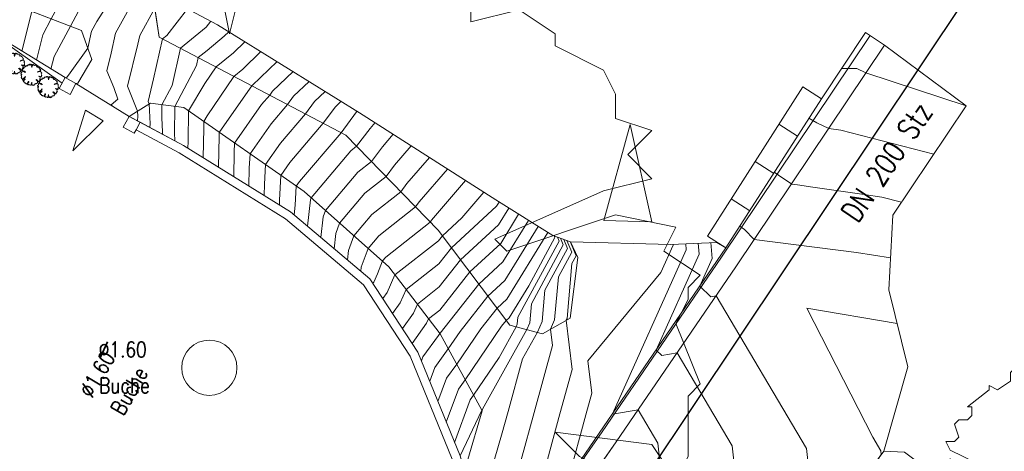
# Model space of a CAD drawing. Header units: metres. Extents: x 3490449 to 3490968, y 5754217 to 5754743.
# Tile 210 of 212: x 3490916 to 3490945, y 5754684 to 5754696. Entities that reach past the tile are written whole.
import ezdxf

# ---------------------------------------------------------------- set-up
doc = ezdxf.new("R2010")
doc.units = ezdxf.units.M
doc.header["$LTSCALE"] = 0.25
doc.linetypes.add('Kartierung-07$0$AUSGEZOGEN', pattern=[0])
for name, color, linetype, lineweight, true_color in [('Kartierung-07$0$$BRUCH', 7, 'Continuous', 18, 0x82563a), ('Kartierung-07$0$$HOEHEN_Haupt', 7, 'Continuous', 18, 0x82563a), ('Kartierung-07$0$$HOEHEN_Mittel', 7, 'Continuous', 18, 0x82563a), ('Kartierung-07$0$B_Bau', 7, 'Continuous', 18, 0x82563a), ('Kartierung-07$0$B_Baum', 7, 'Continuous', 18, 0x82563a), ('Kartierung-07$0$B_Befestigt', 7, 'Continuous', 18, 0x82563a), ('Kartierung-07$0$B_Hecke', 7, 'Continuous', 18, 0x82563a), ('Kartierung-07$0$B_Mauer', 7, 'Kartierung-07$0$AUSGEZOGEN', 18, 0x82563a), ('Kartierung-07$0$B_Rinne', 7, 'Continuous', 18, 0x82563a), ('Kartierung-07$0$B_Schrift_Baum', 7, 'Continuous', 18, 0x82563a), ('Kartierung-07$0$B_Schrift_Baum_60Grad', 7, 'Continuous', 18, 0x82563a), ('Kartierung-07$0$B_Zaun', 7, 'Kartierung-07$0$AUSGEZOGEN', 18, 0x82563a), ('Kartierung-07$0$B_Zufahrt_Zugang', 7, 'Continuous', 18, 0x82563a), ('Kartierung-07$0$Hilfe_DGM', 7, 'Continuous', 18, 0x82563a)]:
    doc.layers.add(name, color=color, linetype=linetype, lineweight=lineweight, true_color=true_color)
doc.layers.add('Kartierung-07$0$B_SW-Leitung_AUS', color=7, linetype='Continuous', true_color=0x82563a)
doc.layers.add('Kartierung-07$0$B_SW_Leitung_Schrift_AUS', color=7, linetype='Continuous', true_color=0x82563a)
doc.styles.add('Kartierung-07$0$STANDARD', font='romans.shx', dxfattribs={"width": 0.8})

# ---------------------------------------------------------------- blocks, each defined once
blk = doc.blocks.new('Kartierung-07$0$Zugang')
at = {"layer": 'Kartierung-07$0$B_Zufahrt_Zugang'}
for p, q in [((-0.3, -1.2), (0, 0)), ((0, 0), (0.3, -1.2)), ((-0.3, -1.2), (0.3, -1.2))]:
    blk.add_line(p, q, dxfattribs=at)
blk = doc.blocks.new('Kartierung-07$0$Hecke')
at = {"layer": 'Kartierung-07$0$B_Hecke'}
blk.add_lwpolyline([(-0.447, -0.197), (-0.472, -0.185), (-0.46, -0.147), (-0.472, -0.147), (-0.485, -0.16), (-0.497, -0.135), (-0.485, -0.122), (-0.485, -0.11), (-0.46, -0.085), (-0.485, -0.085), (-0.497, -0.06), (-0.485, -0.06), (-0.497, -0.035), (-0.497, -0.01), (-0.485, 0.003), (-0.485, -0.01), (-0.472, -0.01), (-0.46, 0.003), (-0.472, 0.04), (-0.497, 0.028), (-0.51, 0.065), (-0.472, 0.09), (-0.485, 0.103), (-0.46, 0.115), (-0.46, 0.14), (-0.46, 0.165), (-0.435, 0.178), (-0.36, 0.14), (-0.347, 0.153), (-0.297, 0.103), (-0.285, 0.115), (-0.335, 0.165), (-0.36, 0.165), (-0.435, 0.203), (-0.447, 0.228), (-0.422, 0.228), (-0.41, 0.24), (-0.422, 0.278), (-0.41, 0.29), (-0.385, 0.29), (-0.372, 0.303), (-0.372, 0.328), (-0.385, 0.328), (-0.322, 0.378), (-0.322, 0.39), (-0.297, 0.378), (-0.26, 0.403), (-0.26, 0.428), (-0.247, 0.44), (-0.222, 0.415), (-0.185, 0.44), (-0.197, 0.465), (-0.185, 0.465), (-0.16, 0.453), (-0.135, 0.478), (-0.122, 0.49), (-0.097, 0.465), (-0.085, 0.49), (-0.072, 0.503), (-0.035, 0.503), (-0.035, 0.465), (-0.022, 0.478), (0.003, 0.503), (0.003, 0.478), (0.015, 0.465), (0.028, 0.49), (0.028, 0.478), (0.003, 0.403), (0.015, 0.34), (0.028, 0.39), (0.065, 0.478), (0.065, 0.503), (0.09, 0.49), (0.09, 0.478), (0.103, 0.465), (0.115, 0.49), (0.128, 0.465), (0.14, 0.44), (0.153, 0.44), (0.178, 0.465), (0.203, 0.453), (0.215, 0.453), (0.24, 0.428), (0.228, 0.415), (0.253, 0.415), (0.278, 0.403), (0.29, 0.39), (0.265, 0.365), (0.265, 0.353), (0.315, 0.365), (0.353, 0.34), (0.353, 0.328), (0.403, 0.303), (0.415, 0.278), (0.415, 0.253), (0.453, 0.24), (0.428, 0.215), (0.453, 0.19), (0.403, 0.178), (0.29, 0.128), (0.303, 0.115), (0.415, 0.153), (0.478, 0.14), (0.465, 0.115), (0.503, 0.09), (0.49, 0.078), (0.49, 0.065), (0.478, 0.04), (0.503, -0.022), (0.49, -0.035), (0.49, -0.097), (0.478, -0.122), (0.453, -0.085), (0.353, -0.072), (0.378, -0.097), (0.403, -0.11), (0.428, -0.135), (0.415, -0.197), (0.453, -0.222), (0.428, -0.247), (0.39, -0.247), (0.415, -0.285), (0.39, -0.297), (0.378, -0.347), (0.365, -0.347), (0.253, -0.235), (0.215, -0.247), (0.253, -0.272), (0.29, -0.31), (0.303, -0.385), (0.278, -0.422), (0.253, -0.41), (0.24, -0.447), (0.203, -0.435), (0.14, -0.51), (0.115, -0.485), (0.078, -0.522), (0.078, -0.485), (0.053, -0.51), (0.028, -0.51), (0.028, -0.46), (0.015, -0.372), (-0.022, -0.51), (-0.047, -0.51), (-0.072, -0.485), (-0.11, -0.497), (-0.135, -0.497), (-0.122, -0.472), (-0.147, -0.46), (-0.16, -0.485), (-0.197, -0.46), (-0.122, -0.372), (-0.122, -0.335), (-0.16, -0.335), (-0.185, -0.41), (-0.235, -0.447), (-0.26, -0.447), (-0.26, -0.41), (-0.31, -0.41), (-0.322, -0.397), (-0.322, -0.372), (-0.347, -0.372), (-0.397, -0.322), (-0.347, -0.272), (-0.297, -0.235), (-0.31, -0.21), (-0.397, -0.297), (-0.41, -0.272), (-0.447, -0.247), (-0.31, -0.16), (-0.31, -0.135), (-0.285, -0.11), (-0.285, -0.097), (-0.36, -0.172), (-0.385, -0.172), (-0.447, -0.197)], dxfattribs=at)
blk = doc.blocks.new('Kartierung-07$0$Zufahrt')
at = {"layer": 'Kartierung-07$0$B_Zufahrt_Zugang'}
for p, q in [((-0.7, -2.8), (0, 0)), ((0, 0), (0.7, -2.8)), ((-0.7, -2.8), (0.7, -2.8))]:
    blk.add_line(p, q, dxfattribs=at)
blk = doc.blocks.new('Kartierung-07$0$B_Baum')
at = {"layer": 'Kartierung-07$0$B_Baum'}
blk.add_lwpolyline([(-0.4417, -0.1918), (-0.4667, -0.1793), (-0.4542, -0.1418), (-0.4667, -0.1418), (-0.4792, -0.1543), (-0.4917, -0.1293), (-0.4792, -0.1168), (-0.4792, -0.1043), (-0.4542, -0.0793), (-0.4792, -0.0793), (-0.4917, -0.0543), (-0.4792, -0.0543), (-0.4917, -0.0293), (-0.4917, -0.0043), (-0.4792, 0.0082), (-0.4792, -0.0043), (-0.4667, -0.0043), (-0.4542, 0.0082), (-0.4667, 0.0457), (-0.4917, 0.0332), (-0.5042, 0.0707), (-0.4667, 0.0957), (-0.4792, 0.1082), (-0.4542, 0.1207), (-0.4542, 0.1457), (-0.4542, 0.1707), (-0.4292, 0.1832), (-0.3542, 0.1457), (-0.3417, 0.1582), (-0.2917, 0.1082), (-0.2792, 0.1207), (-0.3292, 0.1707), (-0.3542, 0.1707), (-0.4292, 0.2082), (-0.4417, 0.2332), (-0.4167, 0.2332), (-0.4042, 0.2457), (-0.4167, 0.2832), (-0.4042, 0.2957), (-0.3792, 0.2957), (-0.3667, 0.3082), (-0.3667, 0.3332), (-0.3792, 0.3332), (-0.3167, 0.3832), (-0.3167, 0.3957), (-0.2917, 0.3832), (-0.2542, 0.4082), (-0.2542, 0.4332), (-0.2417, 0.4457), (-0.2167, 0.4207), (-0.1792, 0.4457), (-0.1917, 0.4707), (-0.1792, 0.4707), (-0.1542, 0.4582), (-0.1292, 0.4832), (-0.1167, 0.4957), (-0.0917, 0.4707), (-0.0792, 0.4957), (-0.0667, 0.5082), (-0.0292, 0.5082), (-0.0292, 0.4707), (-0.0167, 0.4832), (0.0083, 0.5082), (0.0083, 0.4832), (0.0208, 0.4707), (0.0333, 0.4957), (0.0333, 0.4832), (0.0083, 0.4082), (0.0208, 0.3457), (0.0333, 0.3957), (0.0708, 0.4832), (0.0708, 0.5082), (0.0958, 0.4957), (0.0958, 0.4832), (0.1083, 0.4707), (0.1208, 0.4957), (0.1333, 0.4707), (0.1458, 0.4457), (0.1583, 0.4457), (0.1833, 0.4707), (0.2083, 0.4582), (0.2208, 0.4582), (0.2458, 0.4332), (0.2333, 0.4207), (0.2583, 0.4207), (0.2833, 0.4082), (0.2958, 0.3957), (0.2708, 0.3707), (0.2708, 0.3582), (0.3208, 0.3707), (0.3583, 0.3457), (0.3583, 0.3332), (0.4083, 0.3082), (0.4208, 0.2832), (0.4208, 0.2582), (0.4583, 0.2457), (0.4333, 0.2207), (0.4583, 0.1957), (0.4083, 0.1832), (0.2958, 0.1332), (0.3083, 0.1207), (0.4208, 0.1582), (0.4833, 0.1457), (0.4708, 0.1207), (0.5083, 0.0957), (0.4958, 0.0832), (0.4958, 0.0707), (0.4833, 0.0457), (0.5083, -0.0168), (0.4958, -0.0293), (0.4958, -0.0918), (0.4833, -0.1168), (0.4583, -0.0793), (0.3583, -0.0668), (0.3833, -0.0918), (0.4083, -0.1043), (0.4333, -0.1293), (0.4208, -0.1918), (0.4583, -0.2168), (0.4333, -0.2418), (0.3958, -0.2418), (0.4208, -0.2793), (0.3958, -0.2918), (0.3833, -0.3418), (0.3708, -0.3418), (0.2583, -0.2293), (0.2208, -0.2418), (0.2583, -0.2668), (0.2958, -0.3043), (0.3083, -0.3793), (0.2833, -0.4168), (0.2583, -0.4043), (0.2458, -0.4418), (0.2083, -0.4293), (0.1458, -0.5043), (0.1208, -0.4793), (0.0833, -0.5168), (0.0833, -0.4793), (0.0583, -0.5043), (0.0333, -0.5043), (0.0333, -0.4543), (0.0208, -0.3668), (-0.0167, -0.5043), (-0.0417, -0.5043), (-0.0667, -0.4793), (-0.1042, -0.4918), (-0.1292, -0.4918), (-0.1167, -0.4668), (-0.1417, -0.4543), (-0.1542, -0.4793), (-0.1917, -0.4543), (-0.1167, -0.3668), (-0.1167, -0.3293), (-0.1542, -0.3293), (-0.1792, -0.4043), (-0.2292, -0.4418), (-0.2542, -0.4418), (-0.2542, -0.4043), (-0.3042, -0.4043), (-0.3167, -0.3918), (-0.3167, -0.3668), (-0.3417, -0.3668), (-0.3917, -0.3168), (-0.3417, -0.2668), (-0.2917, -0.2293), (-0.3042, -0.2043), (-0.3917, -0.2918), (-0.4042, -0.2668), (-0.4417, -0.2418), (-0.3042, -0.1543), (-0.3042, -0.1293), (-0.2792, -0.1043), (-0.2792, -0.0918), (-0.3542, -0.1668), (-0.3792, -0.1668), (-0.4417, -0.1918)], dxfattribs=at)

msp = doc.modelspace()

# ---------------------------------------------------------------- linework, layer by layer
at = {"layer": 'Kartierung-07$0$$BRUCH', "ltscale": 0.02}
for p, q in [((3490914.954, 5754697.206), (3490917.93, 5754696.055)), ((3490920.185, 5754695.862), (3490919.978, 5754697.228)), ((3490925.997, 5754693.668), (3490921.876, 5754696.22)), ((3490917.93, 5754696.055), (3490918.234, 5754695.207)), ((3490925.599, 5754693.016), (3490920.185, 5754695.862)), ((3490939.39, 5754694.07), (3490940.665, 5754695.99)), ((3490941.223, 5754695.628), (3490936.911, 5754689.199)), ((3490918.234, 5754695.207), (3490917.83, 5754694.525)), ((3490917.772, 5754694.511), (3490917.454, 5754694.685)), ((3490917.772, 5754694.511), (3490917.83, 5754694.525)), ((3490919.314, 5754693.562), (3490917.772, 5754694.511)), ((3490919.454, 5754693.645), (3490919.929, 5754693.944)), ((3490919.929, 5754693.944), (3490920.899, 5754693.815)), ((3490936.622, 5754689.747), (3490939.39, 5754694.07)), ((3490941.463, 5754690.697), (3490943.592, 5754693.864)), ((3490919.454, 5754693.645), (3490919.314, 5754693.562)), ((3490919.314, 5754693.562), (3490920.892, 5754692.717)), ((3490920.899, 5754693.815), (3490924.393, 5754691.379)), ((3490929.95, 5754691.138), (3490925.997, 5754693.668)), ((3490928.276, 5754690.262), (3490925.599, 5754693.016)), ((3490920.892, 5754692.717), (3490923.995, 5754690.791)), ((3490924.393, 5754691.379), (3490926.844, 5754689.204)), ((3490931.597, 5754690.105), (3490929.95, 5754691.138)), ((3490923.995, 5754690.791), (3490926.296, 5754688.848)), ((3490941.344, 5754688.535), (3490941.463, 5754690.697)), ((3490930.355, 5754687.508), (3490928.276, 5754690.262)), ((3490932.116, 5754689.928), (3490931.597, 5754690.105)), ((3490935.022, 5754689.851), (3490932.116, 5754689.928)), ((3490932.116, 5754689.928), (3490932.329, 5754689.472)), ((3490936.358, 5754689.909), (3490935.022, 5754689.851)), ((3490936.358, 5754689.909), (3490936.622, 5754689.747)), ((3490929.949, 5754680.001), (3490936.622, 5754689.747)), ((3490932.329, 5754689.472), (3490932.102, 5754687.714)), ((3490926.844, 5754689.204), (3490928.337, 5754687.253)), ((3490936.911, 5754689.199), (3490933.44, 5754684.128)), ((3490926.296, 5754688.848), (3490927.684, 5754686.73)), ((3490941.897, 5754686.3), (3490941.344, 5754688.535)), ((3490932.102, 5754687.714), (3490931.305, 5754687.261)), ((3490931.305, 5754687.261), (3490930.355, 5754687.508)), ((3490928.337, 5754687.253), (3490929.538, 5754685.04)), ((3490927.684, 5754686.73), (3490928.911, 5754683.716)), ((3490941.202, 5754683.858), (3490941.897, 5754686.3)), ((3490929.538, 5754685.04), (3490928.911, 5754683.716)), ((3490933.44, 5754684.128), (3490930.368, 5754679.728)), ((3490941.202, 5754683.858), (3490937.255, 5754678.57))]:
    msp.add_line(p, q, dxfattribs=at)
at = {"layer": 'Kartierung-07$0$$HOEHEN_Haupt', "ltscale": 0.02}
for points in [[(3490919.734, 5754697.371), (3490919.453, 5754696.927), (3490918.921, 5754695.97), (3490918.795, 5754695.395), (3490918.67, 5754694.882), (3490918.866, 5754694.398), (3490918.985, 5754694.063), (3490918.792, 5754693.901), (3490918.821, 5754693.866)], [(3490921.02, 5754692.637), (3490921.024, 5754692.83), (3490921.033, 5754693.722), (3490921.51, 5754694.511), (3490921.836, 5754694.994), (3490922.339, 5754695.408), (3490922.671, 5754695.727), (3490922.671, 5754695.728)], [(3490923.23, 5754691.266), (3490923.236, 5754691.594), (3490923.267, 5754692.164), (3490923.703, 5754692.786), (3490924.424, 5754693.634), (3490924.691, 5754693.992), (3490924.997, 5754694.287), (3490924.997, 5754694.287)], [(3490927.495, 5754692.709), (3490927.013, 5754692.149), (3490926.765, 5754691.817), (3490926.149, 5754691.332), (3490925.418, 5754690.469), (3490925.306, 5754690.165), (3490925.257, 5754689.725)], [(3490926.954, 5754687.843), (3490927.177, 5754688.159), (3490927.348, 5754688.545), (3490928.296, 5754689.286), (3490928.662, 5754689.75), (3490929.97, 5754690.96), (3490930.043, 5754691.079)], [(3490928.27, 5754685.291), (3490928.519, 5754685.969), (3490928.814, 5754686.375), (3490929.514, 5754687.402), (3490929.985, 5754687.999), (3490930.271, 5754688.263), (3490931.458, 5754690.192)], [(3490922.06, 5754657.46), (3490926.224, 5754662.828), (3490928.407, 5754665.642), (3490929.464, 5754666.96), (3490936.06, 5754675.493), (3490937.309, 5754677.247), (3490937.617, 5754678.113), (3490937.908, 5754678.934), (3490939.231, 5754681.208), (3490939.239, 5754681.225), (3490939.257, 5754681.252), (3490938.96, 5754683.936), (3490936.334, 5754688.357), (3490936.184, 5754688.332), (3490935.862, 5754688.637), (3490936.222, 5754689.437), (3490936.18, 5754689.901)], [(3490929.933, 5754680.058), (3490929.933, 5754680.059), (3490930.013, 5754680.19), (3490930.427, 5754680.879), (3490930.188, 5754681.825), (3490930.496, 5754682.967), (3490930.683, 5754683.607), (3490931.057, 5754684.973), (3490931.591, 5754686.917), (3490931.533, 5754687.39), (3490931.652, 5754687.661), (3490931.762, 5754688.908), (3490932.151, 5754689.626), (3490932.011, 5754689.964)]]:
    msp.add_lwpolyline(points, dxfattribs=at)
at = {"layer": 'Kartierung-07$0$$HOEHEN_Mittel', "ltscale": 0.02}
for points in [[(3490916.197, 5754695.455), (3490916.477, 5754696.564), (3490916.5, 5754696.608), (3490916.557, 5754696.715), (3490916.952, 5754697.449), (3490917.134, 5754697.702), (3490917.667, 5754698.508), (3490917.757, 5754698.655)], [(3490916.622, 5754695.195), (3490916.807, 5754695.929), (3490917.054, 5754696.394), (3490917.657, 5754697.515), (3490917.669, 5754697.536), (3490917.674, 5754697.544), (3490917.832, 5754697.783), (3490918.298, 5754698.471)], [(3490917.046, 5754694.935), (3490917.137, 5754695.294), (3490917.609, 5754696.179), (3490917.84, 5754696.61), (3490918.678, 5754697.877), (3490918.746, 5754697.978)], [(3490919.237, 5754697.662), (3490918.38, 5754696.313), (3490918.223, 5754696.03), (3490918.115, 5754695.539), (3490917.555, 5754694.752), (3490917.487, 5754694.671), (3490917.489, 5754694.666)], [(3490919.558, 5754693.431), (3490919.568, 5754693.571), (3490919.56, 5754693.712), (3490919.267, 5754694.438), (3490919.563, 5754695.653), (3490919.62, 5754695.91), (3490920.058, 5754696.7), (3490920.324, 5754697.044), (3490920.324, 5754697.044)], [(3490919.918, 5754693.239), (3490919.925, 5754693.341), (3490919.892, 5754693.921), (3490919.863, 5754693.993), (3490920.023, 5754694.647), (3490920.283, 5754695.81), (3490920.402, 5754695.908), (3490921.002, 5754696.684), (3490921.002, 5754696.684)], [(3490920.277, 5754693.046), (3490920.282, 5754693.111), (3490920.259, 5754693.524), (3490920.262, 5754693.9), (3490920.559, 5754694.458), (3490920.801, 5754695.538), (3490921.545, 5754696.15), (3490921.679, 5754696.324), (3490921.68, 5754696.324)], [(3490922.206, 5754696.016), (3490922.206, 5754696.015), (3490922.068, 5754695.883), (3490921.574, 5754695.476), (3490921.319, 5754695.266), (3490921.267, 5754695.036), (3490920.637, 5754693.85), (3490920.629, 5754693.052), (3490920.639, 5754692.88), (3490920.637, 5754692.854)], [(3490921.462, 5754692.363), (3490921.478, 5754693.221), (3490921.48, 5754693.41), (3490921.581, 5754693.577), (3490922.354, 5754694.722), (3490922.61, 5754694.933), (3490923.136, 5754695.439), (3490923.137, 5754695.44)], [(3490921.904, 5754692.089), (3490921.921, 5754692.987), (3490921.927, 5754693.099), (3490922.825, 5754694.381), (3490922.871, 5754694.45), (3490922.881, 5754694.458), (3490923.602, 5754695.151), (3490923.602, 5754695.151)], [(3490922.346, 5754691.814), (3490922.359, 5754692.523), (3490922.373, 5754692.787), (3490923.155, 5754693.903), (3490923.389, 5754694.178), (3490923.475, 5754694.294), (3490924.067, 5754694.863), (3490924.067, 5754694.863)], [(3490939.973, 5754694.948), (3490940.419, 5754694.945), (3490940.683, 5754694.822), (3490943.592, 5754693.864)], [(3490922.788, 5754691.54), (3490922.798, 5754692.058), (3490922.82, 5754692.476), (3490923.429, 5754693.345), (3490923.906, 5754693.906), (3490924.083, 5754694.143), (3490924.532, 5754694.575), (3490924.532, 5754694.575)], [(3490923.672, 5754690.991), (3490923.675, 5754691.13), (3490923.714, 5754691.852), (3490923.977, 5754692.228), (3490924.942, 5754693.362), (3490925.298, 5754693.842), (3490925.462, 5754693.999), (3490925.462, 5754693.999)], [(3490924.099, 5754690.703), (3490924.131, 5754690.992), (3490924.161, 5754691.541), (3490924.251, 5754691.669), (3490925.459, 5754693.089), (3490925.906, 5754693.691), (3490925.927, 5754693.711), (3490925.927, 5754693.711)], [(3490926.444, 5754693.382), (3490926.3, 5754693.215), (3490925.911, 5754692.695), (3490925.746, 5754692.566), (3490924.591, 5754691.203), (3490924.57, 5754691.144), (3490924.485, 5754690.377)], [(3490942.654, 5754692.469), (3490939.949, 5754693.161), (3490939.602, 5754693.211), (3490939.254, 5754693.373), (3490939.029, 5754693.506)], [(3490926.969, 5754693.046), (3490926.657, 5754692.682), (3490926.338, 5754692.256), (3490925.948, 5754691.949), (3490925.005, 5754690.836), (3490924.938, 5754690.654), (3490924.871, 5754690.051)], [(3490928.021, 5754692.373), (3490927.37, 5754691.616), (3490927.192, 5754691.378), (3490926.35, 5754690.715), (3490925.831, 5754690.103), (3490925.674, 5754689.675), (3490925.644, 5754689.399)], [(3490928.546, 5754692.036), (3490927.727, 5754691.083), (3490927.618, 5754690.938), (3490926.552, 5754690.098), (3490926.245, 5754689.736), (3490926.042, 5754689.186), (3490926.03, 5754689.073)], [(3490941.716, 5754691.074), (3490941.141, 5754691.221), (3490940.628, 5754691.295), (3490939.144, 5754691.51), (3490938.701, 5754691.577), (3490938.521, 5754691.6), (3490938.504, 5754691.618), (3490938.145, 5754691.86), (3490938.046, 5754691.928), (3490938.026, 5754691.94)], [(3490926.384, 5754688.713), (3490926.414, 5754688.756), (3490926.52, 5754688.993), (3490926.658, 5754689.369), (3490926.753, 5754689.482), (3490928.045, 5754690.499), (3490928.083, 5754690.55), (3490929.072, 5754691.7)], [(3490926.669, 5754688.278), (3490926.796, 5754688.457), (3490927.023, 5754688.97), (3490928.282, 5754689.954), (3490928.398, 5754690.101), (3490928.957, 5754690.619), (3490929.598, 5754691.363)], [(3490927.239, 5754687.408), (3490927.559, 5754687.861), (3490927.673, 5754688.12), (3490928.309, 5754688.617), (3490928.927, 5754689.4), (3490930.03, 5754690.421), (3490930.326, 5754690.902)], [(3490927.524, 5754686.974), (3490927.94, 5754687.563), (3490927.999, 5754687.695), (3490928.323, 5754687.948), (3490929.191, 5754689.05), (3490930.09, 5754689.881), (3490930.609, 5754690.724)], [(3490927.79, 5754686.47), (3490927.835, 5754686.593), (3490928.283, 5754687.209), (3490928.322, 5754687.265), (3490928.324, 5754687.27), (3490928.336, 5754687.28), (3490929.456, 5754688.699), (3490930.15, 5754689.342), (3490930.892, 5754690.547)], [(3490928.03, 5754685.881), (3490928.177, 5754686.281), (3490928.57, 5754686.823), (3490928.914, 5754687.326), (3490929.72, 5754688.349), (3490930.211, 5754688.803), (3490931.175, 5754690.369)], [(3490941.395, 5754689.464), (3490940.406, 5754689.614), (3490937.441, 5754689.989), (3490937.16, 5754690.281), (3490937.023, 5754690.374)], [(3490921.297, 5754657.403), (3490925.77, 5754663.17), (3490928.116, 5754666.193), (3490928.471, 5754666.636), (3490931.794, 5754670.935), (3490933.637, 5754675.254), (3490934.978, 5754675.805), (3490935.177, 5754676.337), (3490933.219, 5754679.402), (3490931.343, 5754681.125), (3490930.893, 5754681.24), (3490930.797, 5754681.24), (3490931.177, 5754682.646), (3490931.25, 5754682.897), (3490931.808, 5754684.939), (3490932.162, 5754686.228), (3490931.988, 5754687.649), (3490932.012, 5754687.703), (3490932.153, 5754689.297), (3490932.274, 5754689.52), (3490932.102, 5754689.933)], [(3490921.487, 5754657.417), (3490925.884, 5754663.084), (3490928.188, 5754666.055), (3490928.719, 5754666.717), (3490933.683, 5754673.139), (3490934.661, 5754675.43), (3490935.373, 5754675.722), (3490935.886, 5754677.099), (3490933.145, 5754681.389), (3490932.799, 5754683.21), (3490932.428, 5754683.189), (3490932.064, 5754683.089), (3490932.56, 5754684.906), (3490932.734, 5754685.539), (3490932.62, 5754686.472), (3490934.736, 5754689.032), (3490935.093, 5754689.826), (3490935.091, 5754689.854)], [(3490921.678, 5754657.432), (3490925.997, 5754662.999), (3490928.261, 5754665.918), (3490928.967, 5754666.798), (3490935.572, 5754675.342), (3490935.685, 5754675.606), (3490935.767, 5754675.64), (3490936.595, 5754677.861), (3490935.275, 5754679.929), (3490934.874, 5754682.039), (3490934.714, 5754683.487), (3490934.647, 5754684.086), (3490934.073, 5754685.053), (3490933.335, 5754684.933), (3490933.33, 5754684.939), (3490935.47, 5754689.697), (3490935.454, 5754689.87)], [(3490921.869, 5754657.446), (3490926.11, 5754662.913), (3490928.334, 5754665.78), (3490929.215, 5754666.879), (3490935.931, 5754675.566), (3490936.512, 5754676.382), (3490937.279, 5754678.54), (3490937.298, 5754678.594), (3490937.386, 5754678.745), (3490936.988, 5754682.342), (3490936.804, 5754684.011), (3490935.204, 5754686.705), (3490934.76, 5754686.633), (3490934.596, 5754686.788), (3490935.846, 5754689.567), (3490935.817, 5754689.886)], [(3490928.51, 5754684.701), (3490928.861, 5754685.657), (3490929.057, 5754685.927), (3490930.115, 5754687.478), (3490930.249, 5754687.648), (3490930.331, 5754687.724), (3490930.901, 5754688.65), (3490931.66, 5754690.051), (3490931.644, 5754690.089)], [(3490928.75, 5754684.111), (3490929.203, 5754685.346), (3490929.3, 5754685.479), (3490930.045, 5754686.571), (3490930.539, 5754687.46), (3490930.571, 5754687.533), (3490930.59, 5754687.741), (3490931.782, 5754689.945), (3490931.735, 5754690.058)], [(3490929.839, 5754680.409), (3490929.839, 5754680.409), (3490929.841, 5754680.413), (3490929.853, 5754680.433), (3490929.092, 5754683.448), (3490929.136, 5754683.61), (3490929.549, 5754685.026), (3490929.553, 5754685.039), (3490929.561, 5754685.069), (3490930.845, 5754687.381), (3490930.931, 5754687.576), (3490930.98, 5754688.13), (3490931.905, 5754689.838), (3490931.827, 5754690.027)], [(3490929.886, 5754680.234), (3490929.886, 5754680.234), (3490929.927, 5754680.302), (3490930.14, 5754680.656), (3490929.64, 5754682.636), (3490929.816, 5754683.288), (3490930.116, 5754684.316), (3490930.305, 5754685.006), (3490930.724, 5754686.53), (3490931.152, 5754687.301), (3490931.292, 5754687.618), (3490931.371, 5754688.519), (3490932.028, 5754689.732), (3490931.919, 5754689.995)], [(3490922.25, 5754657.474), (3490926.337, 5754662.743), (3490928.48, 5754665.504), (3490929.712, 5754667.041), (3490936.189, 5754675.42), (3490937.875, 5754677.788), (3490938.106, 5754678.112), (3490938.519, 5754679.273), (3490939.43, 5754680.839), (3490939.953, 5754681.949), (3490941.127, 5754683.758), (3490941.116, 5754683.861), (3490940.878, 5754684.261), (3490938.964, 5754688.005), (3490941.587, 5754687.552)]]:
    msp.add_lwpolyline(points, dxfattribs=at)
at = {"layer": 'Kartierung-07$0$B_Bau', "ltscale": 0.02}
for points in [[(3490936.083, 5754690.092), (3490938.851, 5754694.415)], [(3490938.851, 5754694.415), (3490939.39, 5754694.07)], [(3490938.159, 5754693.334), (3490938.698, 5754692.989)], [(3490937.467, 5754692.254), (3490938.006, 5754691.908)], [(3490936.775, 5754691.173), (3490937.314, 5754690.828)], [(3490936.083, 5754690.092), (3490936.622, 5754689.747)]]:
    msp.add_lwpolyline(points, dxfattribs=at)
at = {"layer": 'Kartierung-07$0$B_Bau', "ltscale": 0.02, "elevation": 150.94}
msp.add_lwpolyline([(3490936.622, 5754689.747), (3490939.39, 5754694.07)], dxfattribs=at)
at = {"layer": 'Kartierung-07$0$B_Baum'}
msp.add_circle((3490921.639, 5754686.274, 154.814), 0.8, dxfattribs=at)
at = {"layer": 'Kartierung-07$0$B_Befestigt', "ltscale": 0.02}
msp.add_line((3490941.202, 5754683.858, 150.896), (3490937.255, 5754678.57, 151.107), dxfattribs=at)
for points, elevation in [([(3490903.536, 5754700.34), (3490908.021, 5754699.364), (3490914.954, 5754697.206), (3490917.93, 5754696.055), (3490918.234, 5754695.207), (3490917.83, 5754694.525)], 157.082), ([(3490932.329, 5754689.472), (3490932.102, 5754687.714), (3490931.305, 5754687.261), (3490930.355, 5754687.508), (3490928.276, 5754690.262), (3490925.599, 5754693.016), (3490920.185, 5754695.862), (3490919.978, 5754697.228)], 151.355), ([(3490917.772, 5754694.511), (3490917.83, 5754694.525)], 154.568), ([(3490919.314, 5754693.562), (3490917.772, 5754694.511)], 151.733), ([(3490919.454, 5754693.645), (3490919.929, 5754693.944), (3490920.899, 5754693.815), (3490924.393, 5754691.379), (3490926.844, 5754689.204), (3490928.337, 5754687.253), (3490929.538, 5754685.04), (3490928.911, 5754683.716)], 154.432), ([(3490941.202, 5754683.858), (3490941.897, 5754686.3), (3490941.344, 5754688.535), (3490941.463, 5754690.697), (3490943.592, 5754693.864)], 150.896), ([(3490919.454, 5754693.645), (3490919.314, 5754693.562)], 154.432), ([(3490932.116, 5754689.928), (3490932.329, 5754689.472)], 151.385), ([(3490935.022, 5754689.851), (3490932.116, 5754689.928)], 154.171)]:
    msp.add_lwpolyline(points, dxfattribs=dict(at, elevation=elevation))
msp.add_lwpolyline([(3490941.223, 5754695.628), (3490936.911, 5754689.199), (3490933.44, 5754684.128), (3490930.368, 5754679.728), (3490930.296, 5754679.609), (3490925.266, 5754672.31), (3490924.568, 5754671.268)], dxfattribs=at)
at = {"layer": 'Kartierung-07$0$B_Hecke', "ltscale": 0.02, "elevation": 155.155}
msp.add_lwpolyline([(3490915.114, 5754696.119), (3490917.368, 5754694.527)], dxfattribs=at)
at = {"layer": 'Kartierung-07$0$B_Mauer', "ltscale": 0.02}
for points, elevation in [([(3490917.454, 5754694.685), (3490917.281, 5754694.369)], 154.604), ([(3490917.772, 5754694.511), (3490917.454, 5754694.685)], 151.733), ([(3490917.772, 5754694.511), (3490917.599, 5754694.195)], 154.568), ([(3490919.314, 5754693.562), (3490919.144, 5754693.245)], 154.468), ([(3490919.314, 5754693.562), (3490919.631, 5754693.392)], 151.733), ([(3490919.631, 5754693.392), (3490920.892, 5754692.717), (3490923.995, 5754690.791), (3490926.296, 5754688.848), (3490927.684, 5754686.73), (3490928.911, 5754683.716)], 151.733)]:
    msp.add_lwpolyline(points, dxfattribs=dict(at, elevation=elevation))
for points in [[(3490917.599, 5754694.195), (3490917.281, 5754694.369)], [(3490919.631, 5754693.392), (3490919.513, 5754693.172)], [(3490919.144, 5754693.245), (3490919.461, 5754693.075)], [(3490919.513, 5754693.172), (3490919.461, 5754693.075)], [(3490928.679, 5754683.622), (3490927.462, 5754686.613), (3490926.107, 5754688.68), (3490923.848, 5754690.588), (3490920.767, 5754692.5), (3490919.513, 5754693.172)]]:
    msp.add_lwpolyline(points, dxfattribs=at)
at = {"layer": 'Kartierung-07$0$B_Rinne', "ltscale": 0.02}
msp.add_lwpolyline([(3490940.808, 5754695.907), (3490936.497, 5754689.479), (3490933.029, 5754684.412), (3490929.949, 5754680.001), (3490929.876, 5754679.881), (3490924.852, 5754672.591), (3490924.153, 5754671.546)], dxfattribs=at)
at = {"layer": 'Kartierung-07$0$B_SW-Leitung_AUS', "ltscale": 0.02}
msp.add_line((3490954.987, 5754714.062), (3490931.944, 5754679.596), dxfattribs=at)
at = {"layer": 'Kartierung-07$0$B_Zaun', "ltscale": 0.02}
msp.add_line((3490940.665, 5754695.99, 150.94), (3490939.39, 5754694.07, 150.94), dxfattribs=at)
at = {"layer": 'Kartierung-07$0$B_Zaun', "ltscale": 0.02, "elevation": 154.171}
for points in [[(3490932.116, 5754689.928), (3490931.597, 5754690.105), (3490929.95, 5754691.138), (3490925.997, 5754693.668), (3490921.876, 5754696.22)], [(3490936.358, 5754689.909), (3490935.022, 5754689.851)]]:
    msp.add_lwpolyline(points, dxfattribs=at)
at = {"layer": 'Kartierung-07$0$Hilfe_DGM', "ltscale": 0.02}
for points in [[(3490900.232, 5754702.929), (3490904.388, 5754701.96), (3490911.389, 5754700.429), (3490918.258, 5754698.515), (3490918.8, 5754697.919), (3490919.978, 5754697.228), (3490921.876, 5754696.22), (3490925.997, 5754693.668), (3490929.95, 5754691.138), (3490931.597, 5754690.105), (3490932.116, 5754689.928), (3490935.022, 5754689.851), (3490936.358, 5754689.909), (3490936.622, 5754689.747), (3490939.39, 5754694.07), (3490940.665, 5754695.99), (3490941.223, 5754695.628), (3490943.592, 5754693.864), (3490941.463, 5754690.697), (3490941.344, 5754688.535), (3490941.897, 5754686.3), (3490941.202, 5754683.858), (3490941.803, 5754683.824), (3490949.222, 5754678.286)], [(3490909.213, 5754661.39), (3490916.769, 5754671.537), (3490928.2, 5754679.673), (3490929.625, 5754680.045), (3490929.876, 5754679.881), (3490929.949, 5754680.001), (3490929.836, 5754680.42), (3490928.911, 5754683.716), (3490927.684, 5754686.73), (3490926.296, 5754688.848), (3490923.995, 5754690.791), (3490920.892, 5754692.717), (3490919.314, 5754693.562), (3490917.772, 5754694.511), (3490917.454, 5754694.685), (3490915.114, 5754696.119), (3490908.105, 5754698.953), (3490903.442, 5754699.681), (3490900.217, 5754699.812)]]:
    msp.add_lwpolyline(points, dxfattribs=at)

# ---------------------------------------------------------------- block references
at = {"layer": 'Kartierung-07$0$B_Baum'}
for p, xscale, yscale, zscale in [((3490921.639, 5754686.274, 310.962), 28, 28, 28), ((3490947.418, 5754681.806, 304.824), 10, 10, 10)]:
    msp.add_blockref('Kartierung-07$0$B_Baum', p, dxfattribs=dict(at, xscale=xscale, yscale=yscale, zscale=zscale))
at = {"layer": 'Kartierung-07$0$B_Hecke', "ltscale": 0.02, "xscale": 0.6, "yscale": 0.6, "zscale": 0.6}
for p in [(3490915.98, 5754695.097), (3490916.478, 5754694.772), (3490916.965, 5754694.415)]:
    msp.add_blockref('Kartierung-07$0$Hecke', p, dxfattribs=at)
at = {"layer": 'Kartierung-07$0$B_Zufahrt_Zugang', "ltscale": 0.02}
for name, p, rotation in [('Kartierung-07$0$Zugang', (3490917.684, 5754692.56), 148.9621109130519), ('Kartierung-07$0$Zufahrt', (3490933.848, 5754693.322), 358.5477022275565)]:
    msp.add_blockref(name, p, dxfattribs=dict(at, rotation=rotation))

# ---------------------------------------------------------------- texts
at = {"layer": 'Kartierung-07$0$B_Schrift_Baum', "char_height": 0.45, "attachment_point": 1, "style": 'Kartierung-07$0$STANDARD'}
for s, insert, width in [('%%C1.60', (3490918.433, 5754687.027, 6.138), 2.17211), ('Buche', (3490918.443, 5754685.984, -2.421), 2.01912)]:
    msp.add_mtext(s, dxfattribs=dict(at, insert=insert, width=width))
at = {"layer": 'Kartierung-07$0$B_Schrift_Baum_60Grad', "char_height": 0.45, "attachment_point": 1, "rotation": 60, "style": 'Kartierung-07$0$STANDARD'}
for s, insert, width in [('%%C1.60', (3490917.844, 5754685.594, 6.138), 2.17211), ('Buche', (3490918.752, 5754685.081, -2.421), 2.01912)]:
    msp.add_mtext(s, dxfattribs=dict(at, insert=insert, width=width))
at = {"layer": 'Kartierung-07$0$B_SW_Leitung_Schrift_AUS', "ltscale": 0.02, "style": 'Kartierung-07$0$STANDARD', "width": 0.8}
msp.add_text('DN 200 Stz', height=0.625, rotation=56, dxfattribs=at).set_placement((3490940.439, 5754690.432))

doc.saveas('drawing.dxf')
